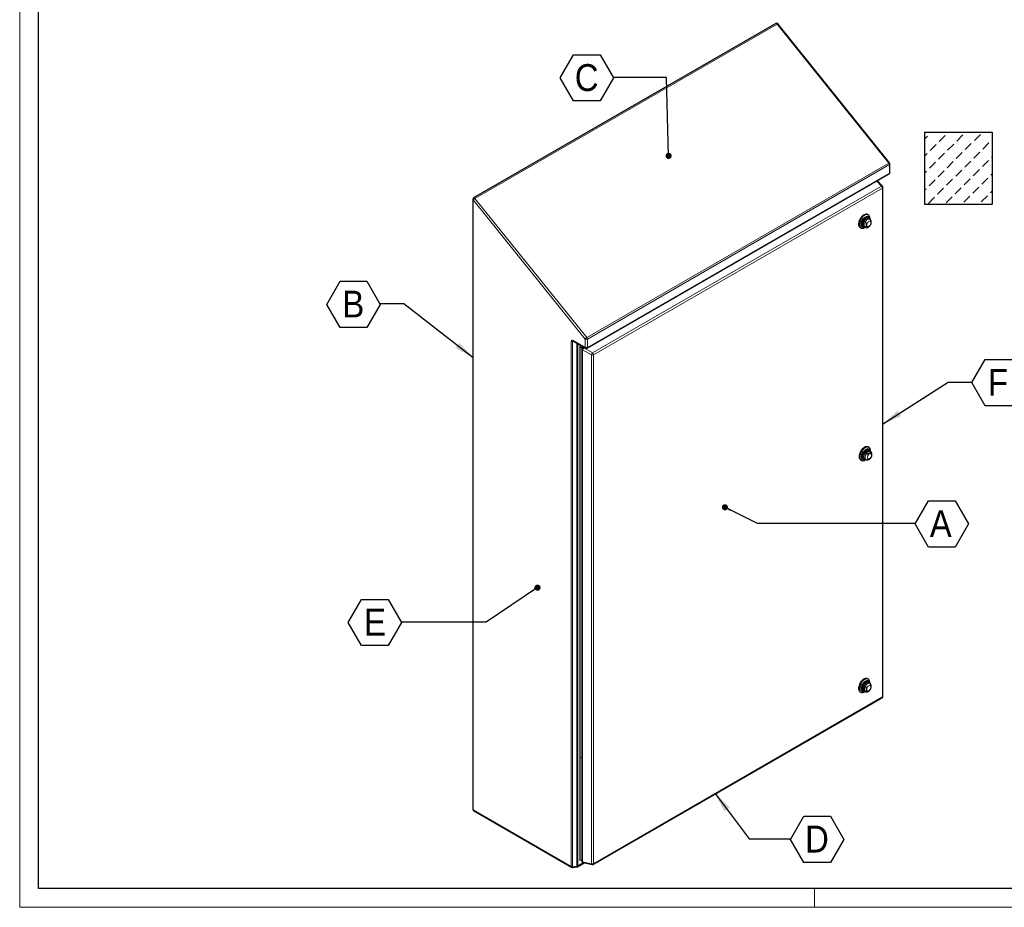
# Model space of a CAD drawing. Header units: millimetres. Extents: x 0 to 5887, y -1 to 4157.
# Tile 1 of 7: x 0 to 1830, y -1 to 1650. Entities that reach past the tile are written whole.
import ezdxf

# ---------------------------------------------------------------- set-up
doc = ezdxf.new("R2010")
doc.units = ezdxf.units.MM
doc.header["$LTSCALE"] = 7
doc.layers.add('SLD-0_1', color=7, linetype='Continuous')
doc.styles.add('SLDTEXTSTYLE3', font='Gothic.ttf', dxfattribs={"width": 0.913})
doc.styles.get("Standard").update_dxf_attribs({"font": 'Gothic.ttf'})
doc.dimstyles.new('SLDDIMSTYLE8', dxfattribs={"dimtxt": 0.18, "dimasz": 37.041667, "dimexe": 0, "dimexo": 0.0625, "dimgap": 0, "dimtad": 0, "dimtih": 1, "dimtoh": 1, "dimdec": 0, "dimrnd": 1e-09, "dimzin": 0, "dimdsep": 46, "dimtxsty": 'STANDARD', "dimsah": 1, "dimcen": 0.09, "dimadec": 0, "dimazin": 0, "dimtfac": 37.041667, "dimtdec": 0, "dimtofl": 0, "dimtmove": 0, "dimatfit": 3, "dimfxl": 1, "dimfrac": 2, "dimtolj": 1, "dimtzin": 0, "dimarcsym": 0})
doc.dimstyles.new('SLDDIMSTYLE9', dxfattribs={"dimtxt": 0.18, "dimasz": 11.397436, "dimexe": 0, "dimexo": 0.0625, "dimgap": 0, "dimtad": 0, "dimtih": 1, "dimtoh": 1, "dimdec": 0, "dimrnd": 1e-09, "dimzin": 0, "dimdsep": 46, "dimtxsty": 'STANDARD', "dimblk1": 'DOT', "dimblk2": 'DOT', "dimsah": 1, "dimcen": 0.09, "dimadec": 0, "dimazin": 0, "dimtfac": 11.397436, "dimtdec": 0, "dimtofl": 0, "dimtmove": 0, "dimatfit": 3, "dimldrblk": 'DOT', "dimfxl": 1, "dimfrac": 2, "dimtolj": 1, "dimtzin": 0, "dimarcsym": 0})

# ---------------------------------------------------------------- blocks, each defined once
blk = doc.blocks.new('SW_HATCH_0')
at = {"color": 0, "linetype": 'Continuous', "lineweight": 18}
for p, q in [((0, 0), (1.7, 1.7)), ((32.7, 1), (33.4, 1.7)), ((-11.2, -11.2), (-5.6, -5.6)), ((15.9, -15.9), (27.1, -4.6)), ((48.6, -14.9), (59.8, -3.7)), ((81.3, -13.9), (92.5, -2.7)), ((114, -13), (114.5, -12.5)), ((-1, -32.7), (10.3, -21.5)), ((31.7, -31.7), (43, -20.5)), ((47.6, -47.6), (58.9, -36.4)), ((64.5, -30.8), (75.7, -19.6)), ((80.3, -46.7), (91.6, -35.4)), ((97.2, -29.8), (108.4, -18.6)), ((-11.2, -43), (-6.6, -38.3)), ((-1.9, -65.4), (9.3, -54.2)), ((14.9, -48.6), (26.1, -37.4)), ((30.8, -64.5), (42, -53.2)), ((63.5, -63.5), (74.7, -52.3)), ((96.2, -62.5), (107.4, -51.3)), ((113.1, -45.7), (114.5, -44.2)), ((-11.2, -74.7), (-7.5, -71)), ((13.9, -81.3), (25.2, -70.1)), ((46.7, -80.3), (57.9, -69.1)), ((79.4, -79.4), (90.6, -68.1)), ((-2.9, -98.1), (8.3, -86.9)), ((29.8, -97.2), (41, -86)), ((62.5, -96.2), (73.8, -85)), ((95.2, -95.2), (106.5, -84)), ((112.1, -78.4), (114.5, -76)), ((-11.2, -106.5), (-8.5, -103.8)), ((13, -114), (24.2, -102.8)), ((45.7, -113.1), (56.9, -101.8)), ((78.4, -112.1), (89.6, -100.9)), ((111.1, -111.1), (114.5, -107.7)), ((-3.9, -130.9), (7.4, -119.6)), ((28.9, -129.9), (40.1, -118.7)), ((61.6, -128.9), (72.8, -117.7)), ((94.3, -128), (105.5, -116.7))]:
    blk.add_line(p, q, dxfattribs=at)
blk = doc.blocks.new('SW_NOTE_0_13')
at = {"layer": 'SLD-0_1', "color": 0}
for p, q in [((-99.2, -0.8), (-74.4, 42.2)), ((-74.4, 42.2), (-24.8, 42.2)), ((-24.8, 42.2), (0, -0.8)), ((-74.4, -43.7), (-99.2, -0.8)), ((0, -0.8), (-24.8, -43.7)), ((-24.8, -43.7), (-74.4, -43.7))]:
    blk.add_line(p, q, dxfattribs=at)
at = {"layer": 'SLD-0_1', "color": 0, "insert": (-50, 24.8), "char_height": 50, "attachment_point": 2, "style": 'SLDTEXTSTYLE3'}
blk.add_mtext('B', dxfattribs=at)
blk = doc.blocks.new('SW_NOTE_0_14')
at = {"layer": 'SLD-0_1', "color": 0}
for p, q in [((0, -0.8), (24.8, 42.2)), ((24.8, 42.2), (74.4, 42.2)), ((74.4, 42.2), (99.2, -0.8)), ((24.8, -43.7), (0, -0.8)), ((99.2, -0.8), (74.4, -43.7)), ((74.4, -43.7), (24.8, -43.7))]:
    blk.add_line(p, q, dxfattribs=at)
at = {"layer": 'SLD-0_1', "color": 0, "insert": (47.6, 24.8), "char_height": 50, "attachment_point": 2, "style": 'SLDTEXTSTYLE3'}
blk.add_mtext('A', dxfattribs=at)
blk = doc.blocks.new('_Dot')
at = {"color": 0, "linetype": 'ByBlock', "lineweight": -2}
blk.add_line((-0.5, 0), (-1, 0), dxfattribs=at)
at = {"color": 0, "linetype": 'ByBlock', "const_width": 0.5}
blk.add_lwpolyline([(-0.25, 0, 1), (0.25, 0, 1)], format="xyb", close=True, dxfattribs=at)
blk = doc.blocks.new('SW_NOTE_0_15')
at = {"layer": 'SLD-0_1', "color": 0}
for p, q in [((-99.2, -0.8), (-74.4, 42.2)), ((-74.4, 42.2), (-24.8, 42.2)), ((-24.8, 42.2), (0, -0.8)), ((-74.4, -43.7), (-99.2, -0.8)), ((0, -0.8), (-24.8, -43.7)), ((-24.8, -43.7), (-74.4, -43.7))]:
    blk.add_line(p, q, dxfattribs=at)
at = {"layer": 'SLD-0_1', "color": 0, "insert": (-49.5, 24.8), "char_height": 50, "attachment_point": 2, "style": 'SLDTEXTSTYLE3'}
blk.add_mtext('E', dxfattribs=at)
blk = doc.blocks.new('SW_NOTE_0_16')
at = {"layer": 'SLD-0_1', "color": 0}
for p, q in [((0, -0.8), (24.8, 42.2)), ((24.8, 42.2), (74.4, 42.2)), ((74.4, 42.2), (99.2, -0.8)), ((24.8, -43.7), (0, -0.8)), ((99.2, -0.8), (74.4, -43.7)), ((74.4, -43.7), (24.8, -43.7))]:
    blk.add_line(p, q, dxfattribs=at)
at = {"layer": 'SLD-0_1', "color": 0, "insert": (49.1, 24.8), "char_height": 50, "attachment_point": 2, "style": 'SLDTEXTSTYLE3'}
blk.add_mtext('F', dxfattribs=at)
blk = doc.blocks.new('SW_NOTE_0_17')
at = {"layer": 'SLD-0_1', "color": 0}
for p, q in [((-99.2, -0.8), (-74.4, 42.2)), ((-74.4, 42.2), (-24.8, 42.2)), ((-24.8, 42.2), (0, -0.8)), ((-74.4, -43.7), (-99.2, -0.8)), ((0, -0.8), (-24.8, -43.7)), ((-24.8, -43.7), (-74.4, -43.7))]:
    blk.add_line(p, q, dxfattribs=at)
at = {"layer": 'SLD-0_1', "color": 0, "insert": (-50.1, 24.8), "char_height": 50, "attachment_point": 2, "style": 'SLDTEXTSTYLE3'}
blk.add_mtext('C', dxfattribs=at)
blk = doc.blocks.new('SW_NOTE_0_18')
at = {"layer": 'SLD-0_1', "color": 0}
for p, q in [((0, -0.8), (24.8, 42.2)), ((24.8, 42.2), (74.4, 42.2)), ((74.4, 42.2), (99.2, -0.8)), ((24.8, -43.7), (0, -0.8)), ((99.2, -0.8), (74.4, -43.7)), ((74.4, -43.7), (24.8, -43.7))]:
    blk.add_line(p, q, dxfattribs=at)
at = {"layer": 'SLD-0_1', "color": 0, "insert": (49, 24.8), "char_height": 50, "attachment_point": 2, "style": 'SLDTEXTSTYLE3'}
blk.add_mtext('D', dxfattribs=at)

msp = doc.modelspace()

# ---------------------------------------------------------------- linework, layer by layer
at = {"color": 7, "linetype": 'Continuous', "lineweight": 18}
for p, q in [((0.024354, 4157.430332), (0.024354, -0.569668)), ((5852.024354, 34.430332), (35.024354, 34.430332)), ((1477.024354, 34.430332), (1477.024354, -0.569668)), ((0.024354, -0.569668), (5887.024354, -0.569668))]:
    msp.add_line(p, q, dxfattribs=at)
at = {"color": 7, "linetype": 'Continuous', "lineweight": 25}
for p, q in [((35.024354, 34.430332), (35.024354, 4122.430332)), ((1405.063475, 1642.497162), (843.620691, 1318.383141)), ((1616.790939, 1383.166176), (1408.901545, 1641.778605)), ((1617.452747, 1365.716827), (1617.452747, 1381.286586)), ((1054.509841, 1039.00466), (1615.952625, 1363.11868)), ((1603.609349, 1339.821078), (1593.801876, 1350.331325)), ((1604.415966, 391.750783), (1604.415966, 1337.774356)), ((842.120569, 1315.784995), (842.120569, 181.765825)), ((1577.110097, 1286.687154), (1576.049437, 1287.29946)), ((1562.050575, 1263.050092), (1563.111235, 1262.437786)), ((1571.383458, 1272.993428), (1569.544981, 1274.054759)), ((1569.544981, 1265.110002), (1569.544981, 1274.054759)), ((1569.544981, 1265.110002), (1571.383458, 1264.048672)), ((1569.655391, 1265.010606), (1571.729998, 1263.812961)), ((1570.112275, 1263.131828), (1571.510852, 1263.939471)), ((1580.229307, 1278.535792), (1578.154701, 1279.733436)), ((1580.010161, 1278.662302), (1580.010161, 1280.277327)), ((1580.848844, 1278.084602), (1580.211328, 1278.507642)), ((1029.541539, 1051.686831), (1051.510084, 1039.00466)), ((1044.363269, 1043.130428), (1041.00775, 1041.193328)), ((1041.00775, 1041.193328), (1041.00775, 278.101543)), ((1045.326046, 1038.700176), (1041.00775, 1041.193328)), ((1044.924201, 1037.200311), (1044.924201, 85.4949)), ((1048.27968, 1040.869533), (1046.424323, 1039.798457)), ((1571.387943, 843.196724), (1579.133909, 847.668375)), ((1571.387943, 843.196724), (1573.22642, 842.135393)), ((1578.229848, 854.576481), (1577.169188, 855.188787)), ((1580.972387, 846.607044), (1579.133909, 847.668375)), ((1581.349058, 846.425119), (1579.274452, 847.622763)), ((1581.129912, 846.551629), (1581.129912, 848.166654)), ((1563.170326, 830.939419), (1564.230986, 830.327113)), ((1570.775143, 832.899933), (1572.849749, 831.702288)), ((1571.232026, 831.021155), (1572.630603, 831.828798)), ((1572.921494, 831.689268), (1573.53586, 831.40891)), ((1577.110097, 423.59535), (1576.049437, 424.207657)), ((1571.383458, 409.901625), (1569.544981, 410.962955)), ((1569.544981, 410.962955), (1569.544981, 402.018199)), ((1580.229307, 415.443988), (1578.154701, 416.641633)), ((1580.010161, 415.570498), (1580.010161, 417.185523)), ((1065.836595, 79.103385), (1602.915844, 389.152636)), ((1562.050575, 399.958288), (1563.111235, 399.345982)), ((1569.544981, 402.018199), (1571.383458, 400.956868)), ((1569.655391, 401.918802), (1571.729998, 400.721157)), ((1570.112275, 400.040024), (1571.510852, 400.847668)), ((1041.00775, 278.101543), (1041.00775, 86.588327)), ((843.620691, 179.167678), (1025.657058, 74.08032)), ((1027.46074, 73.693889), (1035.292998, 74.491146)), ((1036.489072, 74.877577), (1049.083108, 82.147959)), ((1044.924201, 87.154121), (1041.00775, 86.588327)), ((1047.24863, 82.571956), (1063.661146, 78.778587)), ((5852.024354, 34.430332), (35.024354, 34.430332))]:
    msp.add_line(p, q, dxfattribs=at)
at = {"color": 8, "linetype": 'Continuous', "lineweight": 18}
for p, q in [((1407.624013, 1641.408144), (846.181229, 1317.294124)), ((1615.513407, 1382.795715), (1407.624013, 1641.408144)), ((1054.070623, 1058.681694), (1615.513407, 1382.795715)), ((1616.574067, 1380.061973), (1055.131283, 1055.947953)), ((1616.574067, 1364.492215), (1616.574067, 1380.061973)), ((1055.131283, 1040.378194), (1616.574067, 1364.492215)), ((1064.70508, 1029.924861), (1601.784329, 1339.974112)), ((1603.537286, 1336.549744), (1066.458037, 1026.500493)), ((1601.784329, 1339.974112), (1592.708594, 1349.700187)), ((1603.537286, 390.52617), (1603.537286, 1336.549744)), ((1050.888642, 1055.947953), (842.999249, 1314.560382)), ((842.999249, 1314.560382), (842.999249, 180.541212)), ((846.181229, 1317.294124), (1054.070623, 1058.681694)), ((1571.730336, 1263.812766), (1571.383458, 1264.048672)), ((1025.035615, 75.453855), (1025.035615, 1051.628395)), ((1030.056459, 1051.389574), (1027.67788, 1051.147455)), ((1027.67788, 1051.147455), (1027.67788, 74.972915)), ((1028.920096, 1053.060366), (1050.888642, 1040.378194)), ((1035.510138, 75.770171), (1035.510138, 1048.241232)), ((1037.110514, 1047.317355), (1037.110514, 76.251111)), ((1050.888642, 1040.378194), (1050.888642, 1055.947953)), ((1055.131283, 1055.947953), (1055.131283, 1040.378194)), ((1062.615987, 1026.306446), (1046.203471, 1035.781651)), ((1046.203471, 1035.781651), (1046.203471, 84.076241)), ((1049.558855, 1040.131081), (1048.292564, 1039.400066)), ((1048.292564, 1039.400066), (1064.70508, 1029.924861)), ((1062.615987, 80.282872), (1062.615987, 1026.306446)), ((1066.458037, 1026.500493), (1066.458037, 80.47692)), ((1580.972387, 846.607044), (1581.340171, 846.430228)), ((1066.458037, 80.47692), (1603.537286, 390.52617)), ((1571.730169, 400.721059), (1571.383458, 400.956868)), ((1041.00775, 278.101543), (1044.924201, 277.253866)), ((842.999249, 180.541212), (1025.035615, 75.453855)), ((1027.67788, 74.972915), (1035.510138, 75.770171)), ((1037.110514, 76.251111), (1047.827832, 82.438087)), ((1046.203471, 84.076241), (1062.615987, 80.282872))]:
    msp.add_line(p, q, dxfattribs=at)
at = {"color": 8, "linetype": 'Continuous', "lineweight": 18, "flags": 128}
for points in [[(1407.624013, 1641.408144), (1407.112391, 1641.948216), (1406.563353, 1642.348637), (1406.014315, 1642.582121), (1405.502693, 1642.632756), (1405.063475, 1642.497162)], [(1565.962787, 1269.201113), (1566.091862, 1270.788969), (1566.474127, 1272.464831), (1567.094892, 1274.164298), (1567.930301, 1275.822059), (1568.94825, 1277.374408), (1570.10962, 1278.761689), (1571.369779, 1279.930589), (1572.680301, 1280.836189), (1573.990823, 1281.443686), (1575.250983, 1281.729735), (1576.412352, 1281.683343), (1577.430301, 1281.306293), (1578.26571, 1280.613074), (1578.886475, 1279.630327), (1579.051449, 1279.215755)], [(1570.552139, 1264.492924), (1570.10962, 1264.428368), (1568.94825, 1264.47476), (1567.930301, 1264.85181), (1567.094892, 1265.545028), (1566.474127, 1266.527775), (1566.091862, 1267.762284), (1565.962787, 1269.201113)], [(1578.154701, 1279.733436), (1577.926794, 1279.851595), (1576.91025, 1280.117622), (1575.762364, 1280.045128), (1574.533305, 1279.637283), (1573.276787, 1278.911911), (1572.047728, 1277.900714), (1570.899842, 1276.647887), (1569.883298, 1275.208184), (1569.042524, 1273.644527), (1568.414265, 1272.025256), (1568.02598, 1270.42114), (1567.894638, 1268.902287)], [(1571.383458, 1272.993428), (1572.328191, 1274.579362), (1573.445211, 1276.004638), (1574.681813, 1277.202007), (1575.979652, 1278.114973), (1577.277492, 1278.70046), (1578.514094, 1278.930842), (1579.631114, 1278.79525), (1580.229136, 1278.53589)], [(1574.211886, 1267.704642), (1574.344403, 1268.943492), (1574.732924, 1270.250918), (1575.350973, 1271.537821), (1576.156429, 1272.716501), (1577.094403, 1273.706632), (1578.100973, 1274.440739), (1579.107543, 1274.868793), (1580.045516, 1274.961623), (1580.850973, 1274.712904), (1581.469021, 1274.139584), (1581.857543, 1273.280735), (1581.99006, 1272.194886), (1581.857543, 1270.956036), (1581.469021, 1269.64861), (1580.850973, 1268.361707), (1580.045516, 1267.183027), (1579.107543, 1266.192896), (1578.100973, 1265.45879), (1577.094403, 1265.030735), (1576.156429, 1264.937905), (1575.350973, 1265.186624), (1574.732924, 1265.759944), (1574.344403, 1266.618793), (1574.211886, 1267.704642)], [(1575.024797, 847.201945), (1573.775163, 846.328878), (1572.580144, 845.190631), (1571.491968, 843.83695), (1570.558194, 842.326999), (1569.819631, 840.726768), (1569.30856, 839.106197), (1569.047315, 837.536111), (1569.047315, 836.085131), (1569.30856, 834.816672), (1569.819631, 833.786172), (1570.558194, 833.038667), (1570.775143, 832.899933)], [(1572.885977, 831.681727), (1572.325325, 832.091113), (1571.649486, 832.990853), (1571.230791, 834.177129), (1571.088996, 835.593969), (1571.230791, 837.174522), (1571.649486, 838.844213), (1572.325325, 840.52426), (1573.22642, 842.135393)], [(1579.220724, 842.330066), (1580.227294, 842.75812), (1581.165268, 842.85095), (1581.970724, 842.602231), (1582.588772, 842.028911), (1582.977294, 841.170063), (1583.109811, 840.084214), (1582.977294, 838.845363), (1582.588772, 837.537937), (1581.970724, 836.251034), (1581.165268, 835.072354), (1580.227294, 834.082223), (1579.220724, 833.348117), (1578.214154, 832.920063), (1577.27618, 832.827232), (1576.470724, 833.075952), (1575.852676, 833.649271), (1575.464154, 834.50812), (1575.331637, 835.593969), (1575.464154, 836.832819), (1575.852676, 838.140246), (1576.470724, 839.427149), (1577.27618, 840.605828), (1578.214154, 841.595959), (1579.220724, 842.330066)], [(1570.552139, 401.401121), (1570.10962, 401.336564), (1568.94825, 401.382956), (1567.930301, 401.760006), (1567.094892, 402.453225), (1566.474127, 403.435972), (1566.091862, 404.67048), (1565.962787, 406.109309), (1566.091862, 407.697165), (1566.474127, 409.373028), (1567.094892, 411.072494), (1567.930301, 412.730256), (1568.94825, 414.282605), (1570.10962, 415.669886), (1571.369779, 416.838786), (1572.680301, 417.744385), (1573.990823, 418.351882), (1575.250983, 418.637931), (1576.412352, 418.591539), (1577.430301, 418.214489), (1578.26571, 417.52127), (1578.886475, 416.538524), (1579.051449, 416.123951)], [(1578.154701, 416.641633), (1577.926794, 416.759792), (1576.91025, 417.025818), (1575.762364, 416.953324), (1574.533305, 416.545479), (1573.276787, 415.820107), (1572.047728, 414.80891), (1570.899842, 413.556083), (1569.883298, 412.116381), (1569.042524, 410.552724), (1568.414265, 408.933452), (1568.02598, 407.329336), (1567.894638, 405.810483), (1568.02598, 404.443274), (1568.414265, 403.287462), (1569.042524, 402.393563), (1569.655391, 401.918802)], [(1571.383458, 409.901625), (1572.328191, 411.487559), (1573.445211, 412.912835), (1574.681813, 414.110203), (1575.979652, 415.02317), (1577.277492, 415.608656), (1578.514094, 415.839039), (1579.631114, 415.703447), (1580.228969, 415.444183)], [(1581.99006, 409.103083), (1581.857543, 407.864232), (1581.469021, 406.556806), (1580.850973, 405.269903), (1580.045516, 404.091224), (1579.107543, 403.101093), (1578.100973, 402.366986), (1577.094403, 401.938932), (1576.156429, 401.846101), (1575.350973, 402.094821), (1574.732924, 402.66814), (1574.344403, 403.526989), (1574.211886, 404.612838), (1574.344403, 405.851689), (1574.732924, 407.159115), (1575.350973, 408.446018), (1576.156429, 409.624697), (1577.094403, 410.614828), (1578.100973, 411.348935), (1579.107543, 411.776989), (1580.045516, 411.86982), (1580.850973, 411.6211), (1581.469021, 411.047781), (1581.857543, 410.188932), (1581.99006, 409.103083)]]:
    msp.add_lwpolyline(points, dxfattribs=at)
at = {"color": 7, "linetype": 'Continuous', "lineweight": 25, "flags": 128}
for points in [[(1576.049437, 1287.29946), (1575.614585, 1287.521081), (1574.340948, 1287.891022), (1572.930277, 1287.93162), (1571.41911, 1287.641821), (1569.846584, 1287.029133), (1568.253428, 1286.109423), (1566.680902, 1284.906512), (1565.169735, 1283.451554), (1563.759064, 1281.782231), (1562.485427, 1279.941779), (1561.381808, 1277.977864), (1560.476792, 1275.941351), (1559.793817, 1273.884983), (1559.350573, 1271.862021), (1559.15854, 1269.924857), (1559.22269, 1268.123663), (1559.541362, 1266.50509), (1560.106303, 1265.111057), (1560.902881, 1263.977668), (1561.910466, 1263.134279), (1562.050575, 1263.050092)], [(1580.010161, 1280.277327), (1579.881965, 1282.037074), (1579.500698, 1283.603233), (1578.876234, 1284.93524), (1578.024746, 1285.998599), (1576.968287, 1286.765768), (1575.73422, 1287.216877), (1574.354506, 1287.340245), (1572.864879, 1287.132674), (1571.303918, 1286.599542), (1569.712054, 1285.754656), (1568.130513, 1284.619899), (1566.600257, 1283.224659), (1565.160919, 1281.605073), (1563.849776, 1279.803087), (1562.700788, 1277.865372), (1561.743711, 1275.842114), (1561.003334, 1273.785713), (1560.498833, 1271.749431), (1560.243272, 1269.786004), (1560.243272, 1267.946285), (1560.498833, 1266.277922), (1561.003334, 1264.824125), (1561.743711, 1263.622545), (1562.700788, 1262.704304), (1563.849776, 1262.093183), (1565.160919, 1261.80501), (1566.600257, 1261.847249), (1568.130513, 1262.218805), (1569.712054, 1262.910056), (1570.112275, 1263.131828)], [(1571.502077, 1263.944537), (1570.426457, 1263.464437), (1569.021149, 1263.101034), (1567.707676, 1263.07321), (1566.528254, 1263.381861), (1565.520792, 1264.017066), (1564.71767, 1264.958408), (1564.1447, 1266.175633), (1563.820299, 1267.629618), (1563.754893, 1269.273631), (1563.950585, 1271.054831), (1564.401083, 1272.915969), (1565.09191, 1274.797227), (1566.000862, 1276.63814), (1567.098723, 1278.379539), (1568.350209, 1279.965454), (1569.715094, 1281.344913), (1571.149511, 1282.473579), (1572.607356, 1283.315175), (1574.041772, 1283.842652), (1575.406658, 1284.039056), (1576.658143, 1283.898075), (1577.756004, 1283.424239), (1578.664956, 1282.632779), (1579.355783, 1281.549133), (1579.806282, 1280.20813), (1580.001386, 1278.667368)], [(1570.711236, 1264.40108), (1570.514163, 1264.326688), (1569.196351, 1263.998909), (1567.969874, 1263.996108), (1566.876498, 1264.318379), (1565.953458, 1264.954749), (1565.232185, 1265.883545), (1564.737242, 1267.073139), (1564.485484, 1268.483022), (1564.485484, 1270.06518), (1564.737242, 1271.765736), (1565.232185, 1273.52678), (1565.953458, 1275.28834), (1566.876498, 1276.990429), (1567.969874, 1278.575085), (1569.196351, 1279.988344), (1570.514163, 1281.182079), (1571.878433, 1282.115638)], [(1572.373408, 1281.217489), (1571.068655, 1280.320401), (1569.811059, 1279.167994), (1568.646073, 1277.801921), (1567.615803, 1276.271554), (1566.757485, 1274.632204), (1566.102141, 1272.943123), (1565.673457, 1271.265359), (1565.486926, 1269.659548), (1565.549291, 1268.183731), (1565.858298, 1266.891247), (1566.402777, 1265.828809), (1567.163051, 1265.034817), (1568.11164, 1264.537968), (1569.214261, 1264.35622), (1570.431062, 1264.49614), (1570.512068, 1264.516057)], [(1571.878433, 1282.115638), (1573.242704, 1282.757232), (1574.560516, 1283.08501), (1575.786993, 1283.087812), (1576.880368, 1282.76554), (1577.803409, 1282.129171), (1578.524682, 1281.200375), (1579.019624, 1280.01078), (1579.210545, 1279.12391)], [(1579.011377, 1279.238888), (1578.644675, 1280.183774), (1577.989331, 1281.116211), (1577.131013, 1281.764568), (1576.100743, 1282.10541), (1574.935757, 1282.126419), (1573.678161, 1281.826836), (1572.373408, 1281.217489)], [(1569.544981, 1274.054759), (1568.940703, 1272.713209), (1568.49538, 1271.357064), (1568.222622, 1270.027775), (1568.130767, 1268.765972), (1568.222622, 1267.610223), (1568.49538, 1266.595854), (1568.940703, 1265.753868), (1569.544981, 1265.110002)], [(1577.169188, 855.188787), (1576.430647, 855.53339), (1575.119505, 855.821563), (1573.680166, 855.779324), (1572.14991, 855.407768), (1570.56837, 854.716518), (1568.976505, 853.723476), (1567.415545, 852.454362), (1565.925917, 850.942045), (1564.546203, 849.225693), (1563.312136, 847.34976), (1562.255678, 845.36283), (1561.40419, 843.316365), (1560.779725, 841.263366), (1560.398458, 839.257005), (1560.270262, 837.349246)], [(1581.129912, 848.166654), (1581.121884, 848.622322), (1580.92985, 850.337768), (1580.486606, 851.848972), (1579.803631, 853.116794), (1578.898615, 854.108398), (1577.794997, 854.798102), (1576.521359, 855.168043), (1575.110689, 855.208641), (1573.599521, 854.918842), (1572.026996, 854.306154), (1570.433839, 853.386444), (1568.861313, 852.183533), (1567.350146, 850.728575), (1565.939476, 849.059252), (1564.665838, 847.2188), (1563.562219, 845.254885), (1562.657203, 843.218372), (1561.974229, 841.162004), (1561.530985, 839.139042), (1561.338951, 837.201878), (1561.403101, 835.400684), (1561.721773, 833.782111), (1562.286714, 832.388078), (1563.083293, 831.254689), (1564.090877, 830.4113), (1565.283372, 829.879754), (1566.629893, 829.673817), (1568.095564, 829.798823), (1569.642427, 830.251534), (1571.230417, 831.020226), (1571.230417, 831.020226)], [(1564.866456, 836.73694), (1564.997136, 838.489069), (1565.384977, 840.335763), (1566.017512, 842.217667), (1566.874412, 844.074297), (1567.928135, 845.845979), (1569.144813, 847.475768), (1570.485342, 848.911283), (1571.906636, 850.106385), (1573.363013, 851.022662), (1574.807664, 851.630664), (1576.194157, 851.91085), (1577.477929, 851.854214), (1578.617718, 851.462577), (1579.57689, 850.748526), (1580.324618, 849.735011), (1580.836868, 848.454607), (1581.097176, 846.948468), (1581.121137, 846.556695)], [(1571.830987, 832.290407), (1570.96634, 832.011944), (1569.688746, 831.845946), (1568.52385, 832.006366), (1567.511323, 832.487739), (1566.685644, 833.273675), (1566.074931, 834.337408), (1565.699981, 835.642715), (1565.573563, 837.145144), (1565.699981, 838.793533), (1566.074931, 840.531748), (1566.685644, 842.300595), (1567.511323, 844.039839), (1568.52385, 845.690252), (1569.688746, 847.195631), (1570.96634, 848.504712), (1572.313127, 849.572916), (1573.683242, 850.363867), (1575.030028, 850.850629), (1576.307623, 851.016627), (1577.472518, 850.856208), (1578.485046, 850.374834), (1579.310724, 849.588899), (1579.921437, 848.525166), (1580.296387, 847.219859), (1580.330296, 847.013237)], [(1578.532941, 849.487472), (1578.482792, 849.519904), (1577.49224, 849.939225), (1576.357151, 850.040719), (1575.11855, 849.820718), (1573.821203, 849.287174), (1572.511999, 848.45937), (1571.238257, 847.367226), (1570.046014, 846.050213), (1568.978359, 844.555933), (1568.073881, 842.938393), (1567.365269, 841.256055), (1566.878136, 839.569722), (1566.630086, 837.940344), (1566.630086, 836.42681), (1566.878136, 835.083823), (1567.365269, 833.959923), (1568.073881, 833.095729), (1568.978359, 832.522477), (1570.046014, 832.260886), (1571.21453, 832.31625)], [(1571.588628, 832.367001), (1571.229371, 832.317695), (1570.068001, 832.364087), (1569.050052, 832.741137), (1568.214643, 833.434355), (1567.593878, 834.417102), (1567.211613, 835.651611), (1567.082538, 837.09044), (1567.211613, 838.678296), (1567.593878, 840.354158), (1568.214643, 842.053625), (1569.050052, 843.711386), (1570.068001, 845.263735), (1571.229371, 846.651016), (1572.48953, 847.819917), (1573.800052, 848.725516)], [(1579.133909, 847.668375), (1578.274246, 847.869899), (1577.322479, 847.834699), (1576.3077, 847.56385), (1575.260926, 847.065631), (1574.214152, 846.35527), (1573.199373, 845.45448), (1572.247606, 844.390794), (1571.387943, 843.196724)], [(1573.800052, 848.725516), (1575.110574, 849.333013), (1576.370734, 849.619062), (1577.532103, 849.57267), (1578.550052, 849.19562), (1579.385461, 848.502401), (1580.006226, 847.519654), (1580.142768, 847.184811)], [(1572.725678, 831.889027), (1571.906636, 831.495914), (1570.485342, 831.050025), (1569.144813, 830.937798), (1567.928135, 831.162841), (1566.874412, 831.717919), (1566.017512, 832.585194), (1565.384977, 833.736789), (1564.997136, 835.135692), (1564.866456, 836.73694)], [(1576.049437, 424.207657), (1575.907627, 424.28627), (1574.67356, 424.73738), (1573.293846, 424.860747), (1571.804218, 424.653177), (1570.243258, 424.120045), (1568.651394, 423.275159), (1567.069853, 422.140401), (1565.539597, 420.745161), (1564.100259, 419.125575), (1562.789116, 417.32359), (1561.640128, 415.385875), (1560.683051, 413.362616), (1559.942674, 411.306216), (1559.438172, 409.269933), (1559.182612, 407.306507), (1559.182612, 405.466788), (1559.438172, 403.798425), (1559.942674, 402.344627), (1560.683051, 401.143048), (1561.640128, 400.224807), (1562.050575, 399.958288)], [(1570.110666, 422.902238), (1568.522676, 421.837474), (1566.975813, 420.504216), (1565.510142, 418.936994), (1564.163621, 417.176397), (1562.971126, 415.268026), (1561.963542, 413.261304), (1561.166963, 411.208206), (1560.602022, 409.161906), (1560.28335, 407.175401), (1560.2192, 405.300141), (1560.411234, 403.584695), (1560.854478, 402.073491), (1561.537452, 400.80567), (1562.442468, 399.814065), (1563.546087, 399.124361), (1564.819724, 398.75442), (1566.230395, 398.713823), (1567.741562, 399.003621), (1569.314088, 399.616309), (1570.112275, 400.040024)], [(1571.502077, 400.852734), (1570.068953, 400.250779), (1568.682461, 399.970593), (1567.398689, 400.027229), (1566.2589, 400.418866), (1565.299727, 401.132918), (1564.551999, 402.146433), (1564.039749, 403.426836), (1563.779441, 404.932975), (1563.779441, 406.61644), (1564.039749, 408.423125), (1564.551999, 410.29496), (1565.299727, 412.171782), (1566.2589, 413.993271), (1567.398689, 415.700881), (1568.682461, 417.239728), (1570.068953, 418.560353), (1571.513605, 419.620309), (1572.969982, 420.385529), (1574.391275, 420.831418), (1575.731804, 420.943645), (1576.948483, 420.718603), (1578.002205, 420.163524), (1578.859105, 419.296249), (1579.49164, 418.144654), (1579.879481, 416.745751), (1580.001386, 415.575564)], [(1580.010161, 417.185523), (1579.937983, 418.521779), (1579.61931, 420.140353), (1579.054369, 421.534386), (1578.257791, 422.667774), (1577.250206, 423.511163), (1576.057711, 424.042709), (1574.711191, 424.248646), (1573.245519, 424.123641), (1571.698657, 423.670929), (1570.110666, 422.902238)], [(1564.453812, 406.164014), (1564.58023, 407.812403), (1564.95518, 409.550617), (1565.565893, 411.319464), (1566.391572, 413.058709), (1567.404099, 414.709121), (1568.568995, 416.2145), (1569.846589, 417.523581), (1571.193376, 418.591786), (1572.563491, 419.382736), (1573.910277, 419.869499), (1575.187872, 420.035497), (1576.352767, 419.875077), (1577.365294, 419.393704), (1578.190973, 418.607768), (1578.801686, 417.544035), (1579.176636, 416.238728), (1579.210545, 416.032107)], [(1570.711236, 401.309276), (1569.846589, 401.030814), (1568.568995, 400.864816), (1567.404099, 401.025235), (1566.391572, 401.506609), (1565.565893, 402.292544), (1564.95518, 403.356277), (1564.58023, 404.661584), (1564.453812, 406.164014)], [(1579.011377, 416.147084), (1578.888518, 416.529383), (1578.344039, 417.591821), (1577.583765, 418.385813), (1576.635175, 418.882662), (1575.532555, 419.064411), (1574.315754, 418.924491), (1573.028752, 418.467958), (1571.718064, 417.711314), (1570.431062, 416.681906), (1569.214261, 415.416938), (1568.11164, 413.96213), (1567.163051, 412.370063), (1566.402777, 410.698278), (1565.858298, 409.007197), (1565.549291, 407.357942), (1565.486926, 405.81012), (1565.673457, 404.419673), (1566.102141, 403.236856), (1566.757485, 402.304419), (1567.615803, 401.656063), (1568.646073, 401.315221), (1569.811059, 401.294211), (1570.512068, 401.424253)], [(1569.544981, 410.962955), (1568.940703, 409.621405), (1568.49538, 408.26526), (1568.222622, 406.935971), (1568.130767, 405.674169), (1568.222622, 404.51842), (1568.49538, 403.50405), (1568.940703, 402.662065), (1569.544981, 402.018199)]]:
    msp.add_lwpolyline(points, dxfattribs=at)
at = {"color": 7, "linetype": 'Continuous', "lineweight": 25}
for centre, radius, start, end in [((1406.563353, 1639.899015), 3, 38.794571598, 119.997311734), ((1614.452747, 1381.286586), 3, 0, 38.794571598), ((1614.452747, 1365.716827), 3, 299.997311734, 0), ((1601.415966, 1337.774356), 3, 0, 43.018972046), ((845.120569, 1315.784995), 3, 119.997311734, 180), ((1047.924201, 1037.200311), 3, 119.997311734, 180), ((1053.009963, 1041.602806), 3, 240.002688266, 299.997311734), ((1567.181037, 836.614993), 6.949672, 173.935208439, 234.752611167), ((1601.415966, 391.750783), 3, 299.997311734, 0), ((845.120569, 181.765825), 3, 180, 240.002688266), ((1027.156936, 76.678467), 3, 240.002688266, 275.812198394), ((1034.989194, 77.475723), 3, 275.812198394, 299.997311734), ((1047.924201, 85.4949), 3, 180, 256.985945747), ((1064.336717, 81.701532), 3, 256.985945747, 299.997311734)]:
    msp.add_arc(centre, radius, start, end, dxfattribs=at)
at = {"color": 8, "linetype": 'Continuous', "lineweight": 18}
for centre, radius, start, end in [((1408.643734, 1640.279654), 1.52096, 80.240932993, 132.101441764), ((1616.533128, 1381.667225), 1.52096, 80.240932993, 132.101441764), ((1611.974268, 1379.849937), 4.604683, 2.639287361, 39.772072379), ((1615.951376, 1381.436305), 1.508818, 294.374658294, 354.305200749), ((1615.104061, 1364.329955), 1.478934, 305.013332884, 6.298847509), ((1615.951376, 1365.866546), 1.508818, 294.374658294, 354.305200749), ((1602.577704, 1338.476842), 1.694479, 52.495253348, 117.918289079), ((1598.851195, 1336.311761), 4.69213, 2.907262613, 51.309163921), ((1602.916367, 1337.922804), 1.506929, 294.333235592, 354.34662345), ((844.186361, 1316.15844), 2.295491, 29.65297254, 104.266152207), ((843.62194, 1315.934714), 1.508818, 185.694799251, 245.625341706), ((851.920562, 1307.39501), 11.442569, 120.104407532, 141.229454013), ((1575.087261, 1279.551813), 3.691472, 38.334494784, 58.082646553), ((1568.535276, 1268.810278), 4.748499, 245.170184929, 294.898596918), ((1572.100892, 1268.461207), 4.229317, 174.013677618, 234.674141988), ((1027.131821, 1055.646147), 4.531712, 242.447328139, 276.920802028), ((1030.390102, 1052.898106), 1.478934, 173.70115247, 234.986667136), ((1059.809956, 1048.782581), 11.442569, 120.104407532, 141.229454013), ((1053.009963, 1060.042086), 4.611066, 242.609672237, 297.390327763), ((1050.531484, 1055.735917), 4.604683, 2.639287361, 39.772072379), ((1046.577705, 1037.405234), 1.666154, 187.064791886, 257.02009499), ((1053.115521, 1034.203254), 7.089977, 132.863186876, 167.136812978), ((1047.059606, 1038.197873), 1.722049, 44.276173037, 111.648479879), ((1052.358648, 1040.215934), 1.478934, 173.70115247, 234.986667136), ((1053.009963, 1044.472328), 4.611066, 242.609672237, 297.390327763), ((1053.704226, 1040.196502), 1.438577, 304.05635082, 7.255829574), ((1069.528037, 1024.728049), 7.089977, 132.863186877, 167.136812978), ((1064.321099, 1030.678452), 4.692744, 248.693880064, 297.08878256), ((1061.771946, 1026.26251), 4.69213, 2.907262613, 51.309163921), ((1577.509299, 843.780167), 4.22863, 65.327622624, 125.982835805), ((1576.046941, 847.263648), 3.926983, 28.906185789, 57.470267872), ((1569.649923, 836.653131), 4.704199, 244.988220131, 294.338218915), ((1574.325914, 415.727901), 4.72535, 4.93202688, 54.342209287), ((1568.535293, 405.693836), 4.726156, 245.04430651, 295.024170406), ((1602.037353, 390.377451), 1.507288, 305.649756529, 5.662423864), ((1602.952637, 391.873206), 1.468441, 293.462125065, 355.217733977), ((843.62194, 181.915544), 1.508818, 185.694799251, 245.625341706), ((844.469254, 180.378952), 1.478934, 173.701152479, 234.986667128), ((1026.505621, 75.291595), 1.478934, 173.701152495, 234.986667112), ((1027.131821, 79.471607), 4.531712, 242.447328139, 276.920802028), ((1025.759985, 74.640571), 1.946477, 330.898613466, 9.83090466), ((1033.592243, 75.437828), 1.946477, 330.898613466, 9.83090466), ((1035.166797, 79.815847), 4.060219, 274.850849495, 298.601979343), ((1035.683457, 76.069419), 1.438577, 304.056350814, 7.255829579), ((1046.627917, 85.745102), 1.721991, 188.354540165, 255.730346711), ((1047.844848, 84.101425), 1.64157, 180.879030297, 248.703174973), ((1064.321099, 84.654879), 4.692744, 248.693880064, 297.08878256), ((1064.257364, 80.308056), 1.64157, 180.879030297, 248.703174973), ((1064.998773, 80.309799), 1.468802, 304.778924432, 6.533255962)]:
    msp.add_arc(centre, radius, start, end, dxfattribs=at)
for centre, major_axis, ratio, start_param, end_param in [((1028.920096, 1049.385932), (-3.218008, 3.915757), 0.5556237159, 5.3068922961, 6.8776886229), ((1031.041417, 1050.610544), (3.356491, -0.615021), 0.3537957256, 2.259554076, 3.2063292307)]:
    msp.add_ellipse(centre, major_axis=major_axis, ratio=ratio, start_param=start_param, end_param=end_param, dxfattribs=at)
at = {"color": 7, "linetype": 'Continuous', "lineweight": 25}
for points, knots in [([(1579.109962, 1279.181976), (1579.077458, 1279.371977), (1578.97977, 1279.943007), (1578.634584, 1280.790397), (1578.187971, 1281.596595), (1577.796758, 1281.973474), (1577.65739, 1282.107736)], [0, 0, 0, 0, 0.1621457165, 0.4873143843, 0.817358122, 1, 1, 1, 1]), ([(1566.834864, 1264.415083), (1567.148589, 1264.303322), (1567.821044, 1264.063766), (1568.959576, 1264.05869), (1569.909282, 1264.187338), (1570.460837, 1264.404223), (1570.606542, 1264.461518)], [0, 0, 0, 0, 0.2690523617, 0.5767033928, 0.8881774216, 1, 1, 1, 1]), ([(1571.383458, 1272.993428), (1571.502009, 1272.914402), (1571.775089, 1272.732368), (1572.184254, 1272.275709), (1572.63787, 1271.558585), (1573.107041, 1270.370133), (1573.344923, 1268.902446), (1573.399384, 1267.428795), (1573.3557, 1266.121648), (1573.201381, 1265.095681), (1572.894774, 1264.346318), (1572.498993, 1263.937294), (1571.995863, 1263.816531), (1571.61109, 1263.921426), (1571.40624, 1264.035937), (1571.383458, 1264.048672)], [0, 0, 0, 0, 0.0369264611, 0.0850591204, 0.1377155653, 0.2227588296, 0.3675852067, 0.4999338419, 0.6129938, 0.7277864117, 0.803401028, 0.8794997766, 0.9360221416, 0.9928849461, 1, 1, 1, 1]), ([(1571.740684, 1263.831004), (1572.052688, 1263.666961), (1572.722063, 1263.315023), (1573.875608, 1263.12444), (1575.093157, 1263.175015), (1576.319314, 1263.49519), (1577.544174, 1264.076103), (1578.745378, 1264.923002), (1579.875565, 1266.013769), (1580.875137, 1267.301137), (1581.714153, 1268.707396), (1582.09838, 1269.70028), (1582.287408, 1270.18875)], [0, 0, 0, 0, 0.07998244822, 0.17159489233, 0.26304101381, 0.3577301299, 0.45812270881, 0.5644555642, 0.67416862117, 0.78401110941, 0.8937397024, 1, 1, 1, 1]), ([(1582.248531, 1270.20618), (1582.348997, 1270.541945), (1582.569745, 1271.279709), (1582.585061, 1272.598592), (1582.54987, 1273.948696), (1582.393289, 1275.153412), (1582.087669, 1276.259813), (1581.689867, 1277.115461), (1581.249512, 1277.762678), (1580.958604, 1277.99393), (1580.847212, 1278.082479)], [0, 0, 0, 0, 0.1548108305, 0.3401593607, 0.498494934, 0.6592570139, 0.7651520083, 0.8717250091, 0.9508821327, 1, 1, 1, 1]), ([(1029.025242, 1051.915553), (1029.015527, 1051.915479), (1028.971525, 1051.915143), (1029.180402, 1051.881432), (1029.428771, 1051.747597), (1029.541539, 1051.686831)], [0, 0, 0, 0, 0.1339712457, 0.6067967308, 1, 1, 1, 1]), ([(1580.972387, 846.607044), (1581.081769, 846.533313), (1581.333728, 846.363475), (1581.551986, 846.017061), (1581.611359, 845.527602), (1581.285904, 844.798027), (1580.371722, 843.995629), (1579.177259, 843.243201), (1577.979775, 842.602345), (1576.859843, 842.133995), (1575.751025, 841.847889), (1574.80318, 841.757669), (1573.943949, 841.842546), (1573.457657, 842.006065), (1573.249563, 842.12245), (1573.22642, 842.135393)], [0, 0, 0, 0, 0.0369264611, 0.0850591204, 0.1377155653, 0.2227588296, 0.3675852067, 0.4999338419, 0.6129938, 0.7277864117, 0.803401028, 0.8794997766, 0.9360221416, 0.9928849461, 1, 1, 1, 1]), ([(1580.227122, 847.084618), (1580.195133, 847.269845), (1580.097439, 847.83553), (1579.76161, 848.688838), (1579.197145, 849.600877), (1578.695114, 850.197997), (1578.346054, 850.40788), (1578.301325, 850.434774)], [0, 0, 0, 0, 0.1317928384, 0.4024970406, 0.6772597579, 0.9586433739, 1, 1, 1, 1]), ([(1580.227122, 847.084618), (1580.129139, 847.369138), (1579.919991, 847.976452), (1579.397053, 848.738355), (1578.927158, 849.261657), (1578.591777, 849.432104), (1578.537852, 849.45951)], [0, 0, 0, 0, 0.2818159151, 0.6015441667, 0.9359323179, 1, 1, 1, 1]), ([(1581.109624, 834.107632), (1581.413491, 834.47859), (1582.059575, 835.267323), (1582.849381, 836.655398), (1583.485941, 838.174455), (1583.892903, 839.75342), (1584.034019, 841.286152), (1583.905314, 842.70492), (1583.536465, 843.957042), (1582.932851, 845.033048), (1582.194937, 845.887695), (1581.584833, 846.246624), (1581.316659, 846.404394)], [0, 0, 0, 0, 0.09738107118, 0.20705262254, 0.31747121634, 0.42950404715, 0.54443692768, 0.6483330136, 0.74646893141, 0.83945766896, 0.92943277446, 1, 1, 1, 1]), ([(1567.954616, 832.30441), (1568.26834, 832.192649), (1568.940795, 831.953093), (1570.079327, 831.948017), (1571.029033, 832.076665), (1571.580588, 832.29355), (1571.726293, 832.350845)], [0, 0, 0, 0, 0.2690523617, 0.5767033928, 0.8881774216, 1, 1, 1, 1]), ([(1573.526073, 831.387188), (1573.558261, 831.372286), (1573.760806, 831.278507), (1574.2523, 831.189199), (1575.094429, 831.149897), (1576.361362, 831.340222), (1577.748082, 831.86728), (1579.058529, 832.555379), (1580.147513, 833.252198), (1580.853264, 833.756453), (1581.079814, 834.071805), (1581.107015, 834.109668)], [0, 0, 0, 0, 0.0127081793, 0.0799685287, 0.1535503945, 0.272389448, 0.4747691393, 0.6597124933, 0.8177019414, 0.9781125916, 1, 1, 1, 1]), ([(1571.383458, 409.901625), (1571.502009, 409.822599), (1571.775089, 409.640564), (1572.184254, 409.183905), (1572.63787, 408.466781), (1573.107041, 407.278329), (1573.344923, 405.810643), (1573.399384, 404.336992), (1573.3557, 403.029845), (1573.201381, 402.003877), (1572.894774, 401.254514), (1572.498993, 400.84549), (1571.995863, 400.724727), (1571.61109, 400.829622), (1571.40624, 400.944133), (1571.383458, 400.956868)], [0, 0, 0, 0, 0.0369264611, 0.0850591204, 0.1377155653, 0.2227588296, 0.3675852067, 0.4999338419, 0.6129938, 0.7277864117, 0.803401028, 0.8794997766, 0.9360221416, 0.9928849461, 1, 1, 1, 1]), ([(1571.747977, 400.749307), (1571.84137, 400.6839), (1572.270183, 400.383585), (1573.182274, 400.133706), (1574.387241, 400.015817), (1575.6129, 400.188652), (1576.838528, 400.616483), (1578.058342, 401.311122), (1579.234847, 402.265301), (1580.318871, 403.445339), (1581.246911, 404.798444), (1581.919335, 406.051131), (1582.182208, 406.851624), (1582.277784, 407.14267)], [0, 0, 0, 0, 0.0258689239, 0.1187770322, 0.2095836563, 0.3017320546, 0.3983232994, 0.5010575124, 0.6089006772, 0.7184663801, 0.827860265, 0.9374128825, 1, 1, 1, 1]), ([(1579.109962, 416.090172), (1579.077411, 416.280127), (1578.979584, 416.85102), (1578.636274, 417.700262), (1578.145448, 418.565733), (1577.698278, 418.990291), (1577.504765, 419.174019)], [0, 0, 0, 0, 0.151658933, 0.4557972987, 0.7644954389, 1, 1, 1, 1]), ([(1580.839061, 414.981535), (1580.700045, 415.117753), (1580.51442, 415.299642), (1580.277988, 415.400596), (1580.218621, 415.425945)], [0, 0, 0, 0, 0.74890548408, 1, 1, 1, 1]), ([(1582.25745, 407.15038), (1582.35419, 407.474724), (1582.570905, 408.201306), (1582.584817, 409.506976), (1582.549932, 410.856843), (1582.393278, 412.061617), (1582.087671, 413.168006), (1581.689869, 414.023664), (1581.249435, 414.670968), (1580.958436, 414.902282), (1580.846956, 414.990898)], [0, 0, 0, 0, 0.150254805, 0.3365939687, 0.4957757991, 0.6573971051, 0.7638580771, 0.8710006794, 0.9505808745, 1, 1, 1, 1]), ([(1567.068514, 401.253882), (1567.306047, 401.171237), (1567.903079, 400.963512), (1568.960321, 400.969519), (1569.909225, 401.095334), (1570.460825, 401.312378), (1570.606542, 401.369715)], [0, 0, 0, 0, 0.2175876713, 0.5468998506, 0.8803041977, 1, 1, 1, 1])]:
    msp.add_open_spline(points, degree=3, knots=knots, dxfattribs=at)
at = {"layer": 'SLD-0_1'}
for p, q in [((1681.687777, 1440.619116), (1807.471389, 1440.619116)), ((1681.687777, 1440.619116), (1681.687777, 1306.670389)), ((1807.471389, 1440.619116), (1807.471389, 1306.670389)), ((1681.687777, 1306.670389), (1807.471389, 1306.670389))]:
    msp.add_line(p, q, dxfattribs=at)
at = {"layer": 'SLD-0_1', "flags": 128}
msp.add_lwpolyline([(1664.206135, 712.915426), (1371.365597, 712.915426), (1310.78018, 743.062419)], dxfattribs=at)

# ---------------------------------------------------------------- block references
at = {"color": 7, "linetype": 'Continuous', "lineweight": 18}
msp.add_blockref('SW_HATCH_0', (1692.932161, 1438.932161), dxfattribs=at)
at = {"layer": 'SLD-0_1'}
for name, p in [('SW_NOTE_0_17', (1103.846604, 1542.124351)), ('SW_NOTE_0_13', (670.073784, 1121.130436)), ('SW_NOTE_0_16', (1769.277129, 975.592911)), ('SW_NOTE_0_14', (1664.206135, 712.915426)), ('SW_NOTE_0_15', (709.830377, 529.751126)), ('SW_NOTE_0_18', (1432.765972, 126.50569))]:
    msp.add_blockref(name, p, dxfattribs=at)
at = {"layer": 'SLD-0_1', "xscale": 11.3974358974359, "yscale": 11.3974358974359, "rotation": 153.5452975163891}
msp.add_blockref('_Dot', (1310.78018, 743.062419, 77.796051), dxfattribs=at)

# ---------------------------------------------------------------- leaders
at = {"layer": 'SLD-0_1'}
for points, dimstyle in [([(1205.974246, 1396.372923), (1202.195892, 1542.124351), (1103.846604, 1542.124351)], 'SLDDIMSTYLE9'), ([(842.999249, 1021.108708), (713.823784, 1121.130436), (670.073784, 1121.130436)], 'SLDDIMSTYLE8'), ([(1603.537286, 897.593033), (1725.527129, 975.592911), (1769.277129, 975.592911)], 'SLDDIMSTYLE8'), ([(962.395486, 593.755864), (866.755969, 529.751126), (709.830377, 529.751126)], 'SLDDIMSTYLE9'), ([(1292.294951, 210.849795), (1355.828742, 126.50569), (1432.765972, 126.50569)], 'SLDDIMSTYLE8')]:
    msp.add_leader(points, dimstyle=dimstyle, dxfattribs=at)

doc.saveas('drawing.dxf')
